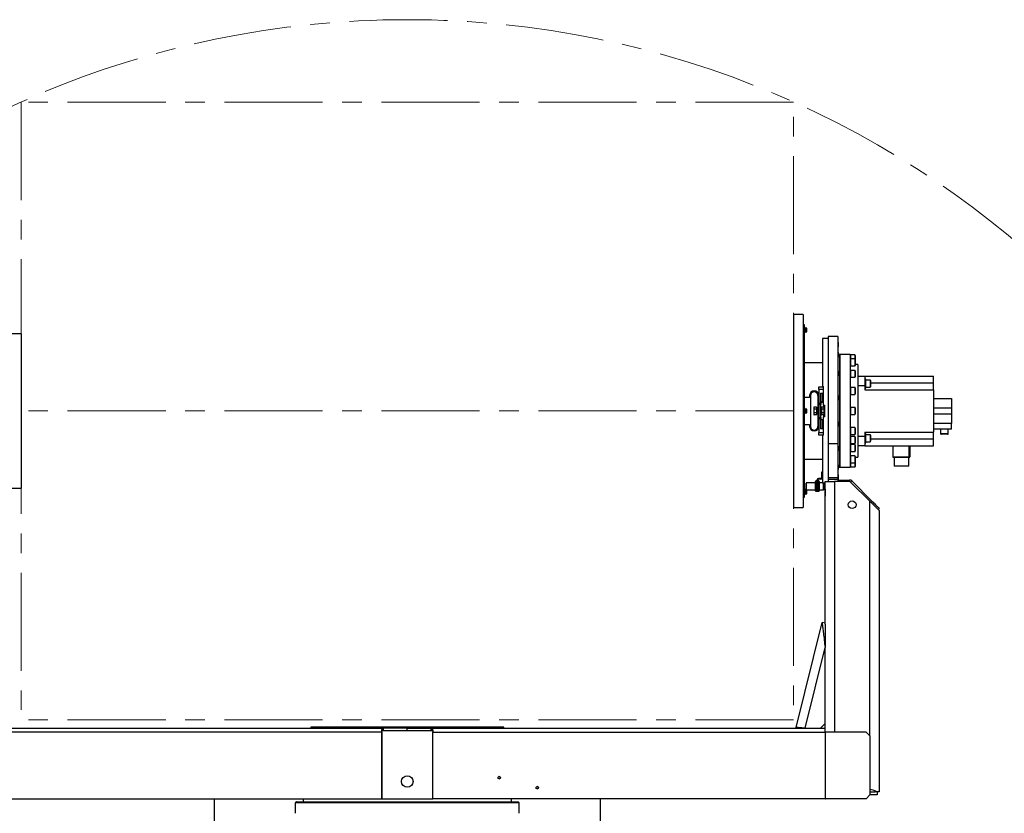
# Model space of a CAD drawing. Header units: millimetres. Extents: x 22 to 588, y 6 to 414.
# Tile 4 of 51: x 94 to 222, y 162 to 265. Entities that reach past the tile are written whole.
import ezdxf

# ---------------------------------------------------------------- set-up
doc = ezdxf.new("R2010")
doc.units = ezdxf.units.MM
doc.linetypes.add('CENTERX2', pattern=[20.32, 12.7, -2.54, 2.54, -2.54])
doc.styles.add('SLDTEXTSTYLE1', font='TXT', dxfattribs={"width": 0.75})
doc.dimstyles.new('SLDDIMSTYLE3', dxfattribs={"dimtxt": 3.5, "dimasz": 5, "dimexe": 0, "dimexo": 0.0625, "dimgap": 0.875, "dimtad": 0, "dimtih": 1, "dimtoh": 1, "dimdec": 0, "dimlfac": 20, "dimrnd": 1e-09, "dimzin": 12, "dimdsep": 46, "dimtxsty": 'SLDTEXTSTYLE1', "dimsah": 1, "dimcen": 0.09, "dimadec": 0, "dimazin": 0, "dimtfac": 1, "dimtdec": 0, "dimtofl": 0, "dimtmove": 0, "dimatfit": 3, "dimfxl": 1, "dimtolj": 1, "dimtzin": 12, "dimarcsym": 0})

# ---------------------------------------------------------------- blocks, each defined once
blk = doc.blocks.new('*D11')
at = {"color": 7, "linetype": 'Continuous', "lineweight": 0}
for p, q in [((250.89, 202.65), (271.11, 214.03)), ((271.11, 214.03), (291.49, 214.03))]:
    blk.add_line(p, q, dxfattribs=at)
blk.add_solid([(250.89, 202.65), (255.56, 204.54), (254.93, 205.67)], dxfattribs=at)
at = {"color": 7, "linetype": 'Continuous', "lineweight": 0, "char_height": 3.5, "attachment_point": 1, "style": 'SLDTEXTSTYLE1'}
for s, insert in [('%%c', (274.28, 218.54)), ('4892', (279.56, 218.54))]:
    blk.add_mtext(s, dxfattribs=dict(at, insert=insert))

msp = doc.modelspace()

# ---------------------------------------------------------------- linework, layer by layer
at = {"color": 7, "linetype": 'CENTERX2', "lineweight": 0}
for p, q in [((94.2942731, 254.2929764), (94.2942731, 174.2929764)), ((194.2942731, 254.2929764), (94.2942731, 254.2929764)), ((194.2942731, 214.2929764), (194.2942731, 254.2929764)), ((194.2942731, 214.2929764), (94.2942731, 214.2929764)), ((194.2942731, 214.2929764), (194.2942731, 174.2929764)), ((194.2942731, 174.2929764), (94.2942731, 174.2929764))]:
    msp.add_line(p, q, dxfattribs=at)
at = {"color": 7, "linetype": 'Continuous', "lineweight": 30}
for p, q in [((194.2942731, 226.7929767), (194.2942731, 214.2929767)), ((195.5442719, 226.7929767), (195.5442719, 201.7929767)), ((195.7442753, 225.4679773), (195.5442719, 225.4679773)), ((195.7442753, 205.4272507), (195.7442753, 225.4679773)), ((195.8242707, 225.0881587), (195.8242707, 224.7881566)), ((195.9992759, 225.0381563), (195.8242707, 225.0381563)), ((195.8242707, 224.7881566), (195.8242707, 224.4881604)), ((195.8242707, 224.5381568), (195.9992759, 224.5381568)), ((195.9992759, 224.5381568), (195.9992759, 225.0381563)), ((196.0242741, 224.5631609), (196.0242741, 225.0131581)), ((94.2942731, 224.292979), (93.0942707, 224.292979)), ((94.2942731, 224.292979), (94.2942731, 204.2929743)), ((198.0442755, 223.6596737), (198.0442755, 217.4429749)), ((198.7942748, 223.6596737), (198.0442755, 223.6596737)), ((200.0442736, 223.9179764), (198.7942748, 223.9179764)), ((198.7942748, 223.9179764), (198.7942748, 210.0703214)), ((200.0442736, 223.9179764), (200.0442736, 210.0703214)), ((200.0942759, 223.1748496), (200.0442736, 223.1748496)), ((200.1442723, 223.1248472), (200.0942759, 223.1748496)), ((200.0942759, 222.6627145), (200.0942759, 223.1748496)), ((200.1442723, 222.698072), (200.1442723, 223.1248472)), ((200.0442736, 222.5748454), (200.0942759, 222.5748454)), ((200.0942759, 221.8683336), (200.0442736, 221.8683336)), ((200.0942759, 222.5748454), (200.0942759, 222.6627145)), ((200.0942759, 222.5748454), (200.1442723, 222.6248477)), ((200.1442723, 221.8183372), (200.0942759, 221.8683336)), ((200.0942759, 221.2911699), (200.0942759, 221.8683336)), ((200.1442723, 222.6248477), (200.1442723, 222.698072)), ((200.0442736, 221.2683354), (200.0942759, 221.2683354)), ((200.0942759, 221.2683354), (200.1442723, 221.3183377)), ((200.0942759, 221.2683354), (200.0942759, 221.2911699)), ((200.1442723, 221.3373635), (200.1442723, 221.8183372)), ((200.1442723, 221.3183377), (200.1442723, 221.3373635)), ((200.2942734, 210.2373157), (200.2942734, 221.592978)), ((200.2942734, 221.592978), (200.2942734, 206.9929753)), ((201.6442709, 221.592978), (201.6442709, 206.9929753)), ((202.2392742, 221.5429757), (201.699274, 221.5429757)), ((201.699274, 221.5429757), (201.699274, 221.0929785)), ((201.699274, 221.5429757), (201.699274, 221.0253571)), ((201.699274, 221.0929785), (201.699274, 221.0253571)), ((202.2392742, 221.0253571), (201.699274, 221.0253571)), ((201.699274, 221.0253571), (201.699274, 220.4031501)), ((201.699274, 221.0253571), (201.699274, 220.1253567)), ((202.2392742, 221.5429757), (202.2392742, 221.0929785)), ((202.2392742, 221.0929785), (202.2392742, 221.0253571)), ((202.2392742, 221.0253571), (202.2392742, 220.4031501)), ((202.2992723, 221.4829777), (202.2992723, 221.0929785)), ((202.2992723, 221.0929785), (202.2992723, 220.965359)), ((202.2992723, 220.965359), (202.2992723, 220.4261098)), ((200.0942759, 219.4542144), (200.0442736, 219.4542144)), ((200.1442723, 219.404218), (200.0942759, 219.4542144)), ((200.0942759, 218.8542161), (200.0942759, 219.4542144)), ((200.1442723, 218.9042185), (200.1442723, 219.404218)), ((201.699274, 220.4031501), (201.699274, 220.1253567)), ((201.699274, 220.1253567), (202.2392742, 220.1253567)), ((202.2392742, 219.5513044), (201.699274, 219.5513044)), ((201.699274, 219.5513044), (201.699274, 218.7831018)), ((201.699274, 219.5513044), (201.699274, 218.6513041)), ((202.2392742, 220.4031501), (202.2392742, 220.1253567)), ((202.2392742, 219.5513044), (202.2392742, 218.7831018)), ((202.2992723, 220.4261098), (202.2992723, 220.1853548)), ((202.2992723, 219.4913004), (202.2992723, 218.8255284)), ((202.6442759, 220.2929769), (202.6442759, 208.2929764)), ((200.0442736, 218.8542161), (200.0942759, 218.8542161)), ((200.0942759, 218.8542161), (200.1442723, 218.9042185)), ((201.699274, 218.7831018), (201.699274, 218.6513041)), ((201.699274, 218.6513041), (202.2392742, 218.6513041)), ((202.2392742, 218.7831018), (202.2392742, 218.6513041)), ((202.2992723, 218.8255284), (202.2992723, 218.7113021)), ((202.6442759, 218.7929783), (203.5442703, 218.7929783)), ((203.5442703, 218.7929783), (203.5442703, 217.5429736)), ((203.5442703, 218.7929783), (212.4442749, 218.7929783)), ((203.6692731, 217.2285114), (203.6692731, 218.4285078)), ((204.2092733, 218.2785128), (203.6692731, 218.2785128)), ((204.2092733, 218.2785128), (204.2092733, 217.4387966)), ((204.2692714, 218.2185088), (204.2692714, 217.4907599)), ((212.4442749, 217.9179762), (212.4442749, 218.7929783)), ((197.5942724, 217.4179767), (198.1942706, 217.4179767)), ((197.5942724, 217.0679782), (197.5942724, 217.4179767)), ((198.1942706, 217.0679782), (197.5942724, 217.0679782)), ((197.5942724, 217.0679782), (197.5942724, 215.3054748)), ((198.0442755, 217.4429749), (198.1942706, 217.4429749)), ((198.0442755, 217.4179767), (198.0442755, 217.4429749)), ((198.1942706, 215.0544796), (198.1942706, 217.4429749)), ((202.2392742, 217.3452232), (201.699274, 217.3452232)), ((201.699274, 217.3452232), (201.699274, 216.4794777)), ((201.699274, 217.3452232), (201.699274, 216.4452229)), ((202.2392742, 217.3452232), (202.2392742, 216.4794777)), ((202.2992723, 217.2852252), (202.2992723, 216.53491)), ((203.5442703, 217.5429736), (202.6442759, 217.5429736)), ((203.5442703, 217.5429736), (203.5442703, 217.042974)), ((203.5442703, 217.042974), (212.4442749, 217.042974)), ((203.6692731, 217.3785124), (204.2092733, 217.3785124)), ((204.2092733, 217.4387966), (204.2092733, 217.3785124)), ((204.2692714, 217.9179762), (212.4442749, 217.9179762)), ((204.2692714, 217.4907599), (204.2692714, 217.4385105)), ((212.4442749, 217.042974), (212.4442749, 217.9179762)), ((212.4442749, 217.042974), (212.4442749, 211.5429793)), ((196.3942759, 216.042975), (195.7442753, 216.042975)), ((196.3942759, 216.2929748), (196.3942759, 216.042975)), ((196.4942746, 216.2929748), (196.4942746, 212.2929786)), ((197.4692755, 216.2929748), (197.4692755, 214.7929762)), ((197.5692742, 215.2929757), (197.5692742, 216.2929748)), ((197.7942757, 216.6054759), (198.1942706, 216.6054759)), ((197.7942757, 216.6054759), (197.7942757, 215.4054735)), ((198.1942706, 216.5054772), (197.7942757, 216.5054772)), ((197.7942757, 215.5054782), (198.1942706, 215.5054782)), ((198.0442755, 215.6100188), (198.0442755, 216.3900171)), ((198.1942706, 216.4500151), (198.1042735, 216.4500151)), ((198.1042735, 215.5500148), (198.1042735, 216.4500151)), ((198.1042735, 215.5500148), (198.1942706, 215.5500148)), ((200.0942759, 216.3000141), (200.0442736, 216.3000141)), ((200.0442736, 215.7000158), (200.0942759, 215.7000158)), ((200.1442723, 216.2500177), (200.0942759, 216.3000141)), ((200.0942759, 215.7000158), (200.0942759, 216.3000141)), ((200.0942759, 215.7000158), (200.1442723, 215.7500182)), ((200.1442723, 215.7500182), (200.1442723, 216.2500177)), ((201.699274, 216.4794777), (201.699274, 216.4452229)), ((201.699274, 216.4452229), (202.2392742, 216.4452229)), ((202.2392742, 216.4794777), (202.2392742, 216.4452229)), ((202.2992723, 216.53491), (202.2992723, 216.5052209)), ((212.4442749, 215.9179781), (214.7442751, 215.9179781)), ((214.7442751, 215.9179781), (214.7442751, 214.6679793)), ((194.2942731, 214.2929767), (194.2942731, 201.7929767)), ((195.8242707, 214.5929788), (195.8242707, 213.9929746)), ((195.9992759, 214.5429764), (195.8242707, 214.5429764)), ((195.9992759, 214.3470858), (195.9992759, 214.5429764)), ((195.9992759, 214.0429769), (195.9992759, 214.3470858)), ((196.0242741, 214.3416737), (196.0242741, 214.5179782)), ((196.0242741, 214.0679751), (196.0242741, 214.3416737)), ((196.9192736, 214.7179757), (196.9192736, 214.6610353)), ((196.9192736, 214.6610353), (196.9192736, 214.2929767)), ((196.9192736, 214.2929767), (196.9192736, 213.924918)), ((197.2813122, 214.7837255), (196.9572298, 214.7837255)), ((197.2813122, 214.5383511), (196.9572298, 214.5383511)), ((197.3192744, 214.7179757), (197.3192744, 214.6610353)), ((197.3192744, 214.6610353), (197.3192744, 214.2929767)), ((197.4692755, 214.5429764), (197.3192744, 214.5429764)), ((197.3192744, 214.2929767), (197.3192744, 213.924918)), ((197.4692755, 214.7929762), (197.4692755, 213.7929771)), ((197.5692742, 215.2929757), (197.8192739, 215.2929757)), ((197.5692742, 215.1429747), (197.5692742, 215.2929757)), ((197.8192739, 215.1429747), (197.5692742, 215.1429747)), ((197.5692742, 215.1429747), (197.5692742, 213.4429787)), ((197.5942724, 215.3054748), (197.8192739, 215.3054748)), ((198.1942706, 215.4054735), (197.7942757, 215.4054735)), ((197.8192739, 215.3054748), (197.8192739, 215.2929757)), ((197.8192739, 215.2929757), (197.8192739, 215.1429747)), ((197.8192739, 213.4429787), (197.8192739, 215.1429747)), ((197.9192726, 213.7929771), (197.9192726, 214.7929762)), ((197.939276, 214.7179757), (197.9192726, 214.7179757)), ((198.2313149, 214.7837255), (197.939276, 214.7837255)), ((197.939276, 214.7837255), (197.939276, 214.6610353)), ((197.939276, 214.6610353), (197.939276, 214.5383511)), ((198.2313149, 214.5383511), (197.939276, 214.5383511)), ((197.939276, 214.5383511), (197.939276, 214.2929767)), ((197.939276, 214.2929767), (197.939276, 214.0476022)), ((198.1942706, 215.0544796), (198.3442716, 215.0544796)), ((198.1942706, 215.0544796), (198.1942706, 214.7837255)), ((198.2692711, 214.7179757), (198.2313149, 214.7837255)), ((198.2692711, 214.7179757), (198.2692711, 214.6610353)), ((198.2692711, 214.6610353), (198.2692711, 214.2929767)), ((198.2692711, 214.2929767), (198.2692711, 213.924918)), ((198.3442716, 213.5314737), (198.3442716, 215.0544796)), ((202.2392742, 214.7429738), (201.699274, 214.7429738)), ((201.699274, 214.7429738), (201.699274, 213.8429735)), ((201.699274, 214.7429738), (201.699274, 213.8429735)), ((202.2392742, 214.7429738), (202.2392742, 213.8429735)), ((202.2992723, 214.6829758), (202.2992723, 213.9029775)), ((214.7442751, 214.6679793), (212.4442749, 214.6679793)), ((214.7442751, 214.6679793), (214.7442751, 213.917974)), ((195.8242707, 214.0429769), (195.9992759, 214.0429769)), ((196.9192736, 213.924918), (196.9192736, 213.8679777)), ((197.2813122, 214.0476022), (196.9572298, 214.0476022)), ((197.2813122, 213.8022278), (196.9572298, 213.8022278)), ((197.3192744, 214.0429769), (197.4692755, 214.0429769)), ((197.3192744, 213.924918), (197.3192744, 213.8679777)), ((197.4692755, 213.7929771), (197.4692755, 212.2929786)), ((197.5692742, 213.4429787), (197.8192739, 213.4429787)), ((197.5692742, 213.2929776), (197.5692742, 213.4429787)), ((197.8192739, 213.2929776), (197.5692742, 213.2929776)), ((197.5692742, 212.2929786), (197.5692742, 213.2929776)), ((197.5942724, 213.2804785), (197.5942724, 211.5179751)), ((197.8192739, 213.2804785), (197.5942724, 213.2804785)), ((197.7942757, 213.1804738), (198.1942706, 213.1804738)), ((197.7942757, 213.1804738), (197.7942757, 211.9804774)), ((198.1942706, 213.0804751), (197.7942757, 213.0804751)), ((197.8192739, 213.4429787), (197.8192739, 213.2929776)), ((197.8192739, 213.2929776), (197.8192739, 213.2804785)), ((197.9192726, 213.8679777), (197.939276, 213.8679777)), ((198.2313149, 214.0476022), (197.939276, 214.0476022)), ((197.939276, 214.0476022), (197.939276, 213.924918)), ((197.939276, 213.924918), (197.939276, 213.8022278)), ((198.2313149, 213.8022278), (197.939276, 213.8022278)), ((198.0442755, 212.1959362), (198.0442755, 212.9759346)), ((198.1942706, 213.0359385), (198.1042735, 213.0359385)), ((198.1042735, 212.1359382), (198.1042735, 213.0359385)), ((198.1942706, 213.8022278), (198.1942706, 213.5314737)), ((198.1942706, 211.1429785), (198.1942706, 213.5314737)), ((198.3442716, 213.5314737), (198.1942706, 213.5314737)), ((198.2313149, 213.8022278), (198.2692711, 213.8679777)), ((198.2692711, 213.924918), (198.2692711, 213.8679777)), ((201.699274, 213.8429735), (202.2392742, 213.8429735)), ((212.4442749, 213.917974), (214.7442751, 213.917974)), ((214.7442751, 213.917974), (214.7442751, 212.6679752)), ((195.7442753, 212.5429783), (196.3942759, 212.5429783)), ((196.3942759, 212.5429783), (196.3942759, 212.2929786)), ((197.7942757, 212.0804761), (198.1942706, 212.0804761)), ((198.1942706, 211.9804774), (197.7942757, 211.9804774)), ((198.1042735, 212.1359382), (198.1942706, 212.1359382)), ((200.0942759, 212.8859375), (200.0442736, 212.8859375)), ((200.0442736, 212.2859333), (200.0942759, 212.2859333)), ((200.1442723, 212.8359352), (200.0942759, 212.8859375)), ((200.0942759, 212.2859333), (200.0942759, 212.8859375)), ((200.0942759, 212.2859333), (200.1442723, 212.3359356)), ((200.1442723, 212.3359356), (200.1442723, 212.8359352)), ((202.2392742, 212.1407304), (201.699274, 212.1407304)), ((201.699274, 212.1407304), (201.699274, 211.2407301)), ((201.699274, 212.1407304), (201.699274, 211.2407301)), ((202.2392742, 212.1407304), (202.2392742, 211.2407301)), ((202.2992723, 212.0807264), (202.2992723, 211.3007281)), ((214.7442751, 212.6679752), (212.4442749, 212.6679752)), ((214.7442751, 211.9179759), (212.4442749, 211.9179759)), ((214.7442751, 211.9179759), (214.7442751, 212.6679752)), ((197.5942724, 211.5179751), (198.1942706, 211.5179751)), ((197.5942724, 211.1679767), (197.5942724, 211.5179751)), ((198.1942706, 211.1679767), (197.5942724, 211.1679767)), ((198.0442755, 211.1429785), (198.0442755, 211.1679767)), ((198.0442755, 211.1429785), (198.0442755, 204.9262796)), ((198.1942706, 211.1429785), (198.0442755, 211.1429785)), ((201.699274, 211.2407301), (202.2392742, 211.2407301)), ((202.2392742, 210.9651003), (201.699274, 210.9651003)), ((201.699274, 210.9651003), (201.699274, 210.0651)), ((201.699274, 210.9651003), (201.699274, 210.7400988)), ((201.699274, 210.7400988), (201.699274, 210.0651)), ((202.2392742, 210.9651003), (202.2392742, 210.7400988)), ((202.2392742, 210.7400988), (202.2392742, 210.0651)), ((202.2992723, 210.9050963), (202.2992723, 210.7100997)), ((202.2992723, 210.7100997), (202.2992723, 210.125098)), ((202.6442759, 211.0429738), (203.5442703, 211.0429738)), ((203.5442703, 211.5429793), (212.4442749, 211.5429793)), ((203.5442703, 211.5429793), (203.5442703, 211.0429738)), ((203.5442703, 211.0429738), (203.5442703, 209.792975)), ((203.6692731, 210.7574437), (203.6692731, 211.3574419)), ((204.2092733, 211.2074409), (203.6692731, 211.2074409)), ((203.6692731, 210.1574455), (203.6692731, 210.7574437)), ((204.2092733, 211.2074409), (204.2092733, 210.3074406)), ((204.2692714, 211.1474429), (204.2692714, 210.3674446)), ((204.2692714, 210.6679771), (212.4442749, 210.6679771)), ((212.4442749, 210.6679771), (212.4442749, 211.5429793)), ((212.4442749, 209.792975), (212.4442749, 210.6679771)), ((213.3442752, 211.3679741), (214.3442743, 211.3679741)), ((214.2442756, 211.2679754), (213.4442739, 211.2679754)), ((198.7942748, 210.0703214), (200.0442736, 210.0703214)), ((198.7942748, 210.0703214), (198.7942748, 205.6679759)), ((200.0442736, 210.0703214), (200.0442736, 205.6679759)), ((200.0942759, 209.7317372), (200.0442736, 209.7317372)), ((200.0442736, 209.1317389), (200.0942759, 209.1317389)), ((200.1442723, 209.6817348), (200.0942759, 209.7317372)), ((200.0942759, 209.1317389), (200.0942759, 209.7317372)), ((200.0942759, 209.1317389), (200.1442723, 209.1817353)), ((200.1442723, 209.1817353), (200.1442723, 209.6817348)), ((200.2942734, 206.9929753), (200.2942734, 210.2373157)), ((201.699274, 210.0651), (202.2392742, 210.0651)), ((202.2392742, 209.9346493), (201.699274, 209.9346493)), ((201.699274, 209.9346493), (201.699274, 209.0346489)), ((201.699274, 209.9346493), (201.699274, 209.0346489)), ((202.2392742, 209.9346493), (202.2392742, 209.0346489)), ((202.2992723, 209.8746512), (202.2992723, 209.0946529)), ((203.5442703, 209.792975), (202.6442759, 209.792975)), ((203.5442703, 209.792975), (212.4442749, 209.792975)), ((203.6692731, 210.3074406), (204.2092733, 210.3074406)), ((207.2192721, 208.3394859), (207.2192721, 209.792975)), ((209.2692726, 208.3394859), (209.2692726, 209.792975)), ((209.3692713, 209.792975), (209.3692713, 208.3429788)), ((201.699274, 209.0346489), (202.2392742, 209.0346489)), ((202.2392742, 208.4605966), (201.699274, 208.4605966)), ((201.699274, 208.4605966), (201.699274, 207.5605963)), ((201.699274, 208.4605966), (201.699274, 207.5605963)), ((202.2392742, 208.4605966), (202.2392742, 207.5605963)), ((202.2992723, 208.4005926), (202.2992723, 207.6205943)), ((207.2192721, 208.3394859), (209.2692726, 208.3394859)), ((207.2192721, 208.2429741), (207.2192721, 208.3394859)), ((207.8630678, 208.2429741), (207.2192721, 208.2429741)), ((208.7254815, 208.2429741), (207.8630678, 208.2429741)), ((209.2692726, 208.2429741), (208.7254815, 208.2429741)), ((209.2692726, 208.3394859), (209.2692726, 208.2429741)), ((200.0942759, 207.3176179), (200.0442736, 207.3176179)), ((200.0442736, 206.7176197), (200.0942759, 206.7176197)), ((200.1442723, 207.2676156), (200.0942759, 207.3176179)), ((200.0942759, 206.7176197), (200.0942759, 207.3176179)), ((200.0942759, 206.7176197), (200.1442723, 206.7676161)), ((200.1442723, 206.7676161), (200.1442723, 207.2676156)), ((201.699274, 207.5605963), (202.2392742, 207.5605963)), ((201.699274, 207.5605963), (201.699274, 207.0429776)), ((201.699274, 207.5605963), (201.699274, 207.0429776)), ((201.699274, 207.0429776), (202.2392742, 207.0429776)), ((202.2392742, 207.5605963), (202.2392742, 207.0429776)), ((202.2992723, 207.6205943), (202.2992723, 207.1029757)), ((209.2467718, 207.1429763), (207.3417716, 207.1429763)), ((195.7442753, 203.117976), (195.7442753, 205.4272507)), ((197.3442726, 205.3429757), (197.3442726, 204.3429766)), ((197.4442713, 205.3429757), (197.4442713, 204.3429766)), ((197.8442721, 205.542979), (197.544276, 205.542979)), ((197.8442721, 205.4429744), (197.544276, 205.4429744)), ((197.9442708, 206.3429747), (197.9442708, 205.6429778)), ((198.0442755, 206.3429747), (197.9442708, 206.3429747)), ((198.7942748, 205.6679759), (200.0442736, 205.6679759)), ((198.7942748, 205.6679759), (198.7942748, 205.4429744)), ((198.7942748, 205.4429744), (200.0442736, 205.4429744)), ((198.7942748, 205.4429744), (198.7942748, 205.1429782)), ((200.0942759, 206.011108), (200.0442736, 206.011108)), ((200.0442736, 205.6679759), (200.0442736, 205.4429744)), ((200.0442736, 205.4429744), (200.0442736, 205.2429769)), ((200.0442736, 205.4111038), (200.0942759, 205.4111038)), ((200.0442736, 205.3429757), (201.5614323, 205.3429757)), ((200.1442723, 205.9611056), (200.0942759, 206.011108)), ((200.0942759, 205.4111038), (200.0942759, 206.011108)), ((200.0942759, 205.4111038), (200.1442723, 205.4611061)), ((200.1442723, 205.4611061), (200.1442723, 205.9611056)), ((201.5614323, 205.1429782), (201.5614323, 205.3429757)), ((93.0942707, 204.2929743), (94.2942731, 204.2929743)), ((195.8242707, 203.4977947), (195.8242707, 204.0977929)), ((195.9992759, 204.0477965), (195.8242707, 204.0477965)), ((195.9442727, 204.1429792), (195.9442727, 204.9429749)), ((195.9942751, 204.0929769), (195.9942751, 204.9929772)), ((195.9992759, 203.547797), (195.9992759, 204.0477965)), ((196.0242741, 203.5727952), (196.0242741, 204.0227924)), ((197.1978657, 205.2357946), (197.1442752, 205.1429782)), ((197.1442752, 205.0625895), (197.1442752, 205.1429782)), ((197.1442752, 204.542974), (197.1442752, 205.0625895)), ((197.1442752, 204.0233586), (197.1442752, 204.542974)), ((197.1442752, 203.9429758), (197.1442752, 204.0233586)), ((197.2906821, 205.2357946), (197.1978657, 205.2357946)), ((197.2906821, 204.8893843), (197.1978657, 204.8893843)), ((197.2906821, 204.1965638), (197.1978657, 204.1965638)), ((197.3442726, 205.1429782), (197.2906821, 205.2357946)), ((197.3442726, 204.3429766), (197.4442713, 204.3429766)), ((197.3442726, 203.8429771), (197.3442726, 204.3429766)), ((197.4978618, 205.2357946), (197.4442713, 205.1429782)), ((197.4442713, 204.3429766), (197.4442713, 203.8429771)), ((197.5906842, 205.2357946), (197.4978618, 205.2357946)), ((197.5906842, 204.8893843), (197.4978618, 204.8893843)), ((197.5906842, 204.1965638), (197.4978618, 204.1965638)), ((197.6442747, 205.1429782), (197.5906842, 205.2357946)), ((197.6442747, 205.1429782), (197.6442747, 205.0625895)), ((197.6442747, 205.0625895), (197.6442747, 204.542974)), ((198.0442755, 204.9929772), (197.6442747, 204.9929772)), ((197.6442747, 204.542974), (197.6442747, 204.0233586)), ((197.6442747, 204.0929769), (198.1942706, 204.0929769)), ((197.6442747, 204.0233586), (197.6442747, 203.9429758)), ((198.0442755, 205.0929759), (198.0442755, 204.9929772)), ((198.394274, 204.9262796), (198.0442755, 204.9262796)), ((198.1942706, 204.0929769), (198.1942706, 204.9262796)), ((198.2442729, 204.1429792), (198.2442729, 204.9262796)), ((198.394274, 186.6733913), (198.394274, 205.1429782)), ((198.394274, 205.1429782), (199.5942705, 205.1429782)), ((198.394274, 204.1429792), (198.394274, 203.4085129)), ((198.7942748, 205.1429782), (198.8005452, 205.1429782)), ((201.5614323, 205.1429782), (199.5942705, 205.1429782)), ((199.5942705, 205.1429782), (199.5942705, 172.6929758)), ((200.0442736, 205.2429769), (200.0442736, 205.1429782)), ((201.7028503, 205.0843988), (201.8442743, 205.2258168)), ((204.1942708, 202.5929783), (201.7028503, 205.0843988)), ((201.8442743, 205.2258168), (204.5080535, 202.5620375)), ((195.5442719, 203.117976), (195.7442753, 203.117976)), ((195.8242707, 203.547797), (195.9992759, 203.547797)), ((197.1442752, 203.9429758), (197.1978657, 203.8501535)), ((197.2906821, 203.8501535), (197.1978657, 203.8501535)), ((197.2906821, 203.8501535), (197.3442726, 203.9429758)), ((197.4442713, 203.8429771), (197.3442726, 203.8429771)), ((197.4442713, 203.9429758), (197.4978618, 203.8501535)), ((197.5906842, 203.8501535), (197.4978618, 203.8501535)), ((197.5906842, 203.8501535), (197.6442747, 203.9429758)), ((198.394274, 203.4085129), (198.394274, 203.267977)), ((204.1942708, 172.1929763), (204.1942708, 202.5929783)), ((204.3666355, 202.4206136), (204.5080535, 202.5620375)), ((205.3919368, 201.6781543), (205.2505188, 201.5367303)), ((205.3942733, 201.3929759), (205.3942733, 164.9429757)), ((194.6588092, 173.288608), (198.0058722, 186.8826185)), ((198.394274, 186.7869888), (198.0058722, 186.8826185)), ((198.394274, 186.6733913), (198.394274, 183.6499099)), ((195.8196096, 173.1929753), (198.394274, 183.6499099)), ((198.394274, 173.7929765), (198.394274, 183.6499099)), ((197.7942757, 173.1929753), (198.394274, 173.7929765)), ((198.394274, 173.1929753), (198.394274, 173.7929765)), ((90.1942723, 173.1929753), (141.2175119, 173.1929753)), ((140.9910206, 172.6929758), (90.1942723, 172.6929758)), ((153.1331077, 173.3429764), (131.7942731, 173.3429764)), ((141.0442732, 172.6929758), (140.9910206, 172.6929758)), ((140.9910206, 164.0429769), (140.9910206, 172.6929758)), ((141.0442732, 164.0429769), (141.0442732, 172.6929758)), ((141.0452355, 172.8929762), (147.5433108, 172.8929762)), ((141.0733786, 173.1916759), (141.2175119, 173.1929753)), ((141.0772164, 172.8924576), (141.0733786, 173.1916759)), ((141.2175119, 172.8929762), (141.2175119, 173.1929753)), ((144.2942731, 173.1929753), (141.2175119, 173.1929753)), ((144.2942731, 172.8929762), (144.2942731, 173.1929753)), ((144.2942731, 172.8929762), (144.2942731, 173.1929753)), ((144.2942731, 173.1929753), (147.3710343, 173.1929753)), ((147.3710343, 173.1929753), (147.5151677, 173.1916759)), ((147.3710343, 173.1929753), (198.394274, 173.1929753)), ((147.3710343, 172.8929762), (147.3710343, 173.1929753)), ((147.5113299, 172.8924576), (147.5151677, 173.1916759)), ((147.544273, 172.6929758), (147.5975257, 172.6929758)), ((147.544273, 172.6929758), (147.544273, 164.0429769)), ((147.5975257, 172.6929758), (198.394274, 172.6929758)), ((147.5975257, 164.0429769), (147.5975257, 172.6929758)), ((156.7942731, 173.3429764), (153.1331077, 173.3429764)), ((195.0472109, 173.1929753), (194.6588092, 173.288608)), ((198.394274, 172.6929758), (198.4035008, 172.6929758)), ((198.4035008, 172.6929758), (198.4035008, 164.0429769)), ((198.4390073, 172.6929758), (198.4035008, 172.6929758)), ((198.4390073, 164.0429769), (198.4390073, 172.6929758)), ((203.6942713, 172.6929758), (198.4390073, 172.6929758)), ((204.1942708, 172.1929763), (203.6942713, 172.6929758)), ((204.1942708, 172.1929763), (204.1942708, 164.5429764)), ((203.6942713, 164.0429769), (204.1942708, 164.5429764)), ((204.1942708, 164.9429757), (204.8584156, 164.9429757)), ((205.1442735, 164.5429764), (204.1942708, 164.5429764)), ((204.9879961, 164.9429757), (204.8584156, 164.9429757)), ((205.3942733, 164.9429757), (204.9879961, 164.9429757)), ((205.1442735, 164.9429757), (205.1442735, 164.5429764)), ((90.1850455, 164.0429769), (140.9910206, 164.0429769)), ((119.2942731, 164.0429769), (119.2942731, 157.4998338)), ((158.7942727, 163.5179762), (129.7942735, 163.5179762)), ((129.9442731, 163.6679758), (158.6442731, 163.6679758)), ((141.0442732, 164.0429769), (140.9910206, 164.0429769)), ((141.0442732, 164.0429769), (144.2942731, 164.0429769)), ((144.2942731, 164.0429769), (147.544273, 164.0429769)), ((147.544273, 164.0429769), (147.5975257, 164.0429769)), ((198.4035008, 164.0429769), (147.5975257, 164.0429769)), ((169.2942731, 121.2929759), (169.2942731, 164.0429769)), ((198.4035008, 164.0429769), (198.4390073, 164.0429769)), ((203.6942713, 164.0429769), (198.4390073, 164.0429769))]:
    msp.add_line(p, q, dxfattribs=at)
at = {"color": 7, "linetype": 'Continuous', "lineweight": 30, "flags": 128}
for points in [[(198.2313149, 214.5383511), (198.2588522, 214.5984564), (198.2692711, 214.6610353)], [(198.2313149, 214.0476022), (198.2588522, 214.1678188), (198.2692711, 214.2929767)], [(198.2692711, 213.924918), (198.2452564, 214.0212152), (198.2313149, 214.0476022)], [(198.2313149, 213.8022278), (198.2668989, 213.8952647), (198.2692711, 213.924918)], [(197.1978657, 205.2357946), (197.1589796, 205.1509414), (197.1442752, 205.0625895)], [(197.1442752, 204.542974), (197.1477918, 204.4572149), (197.1978657, 204.1965638)], [(197.1978657, 204.1965638), (197.1589796, 204.1117106), (197.1442752, 204.0233586)], [(197.2906821, 204.8893843), (197.3295622, 204.9742434), (197.3442726, 205.0625895)], [(197.2906821, 204.1965638), (197.34075, 204.4572149), (197.3442726, 204.542974)], [(197.2906821, 203.8501535), (197.3295622, 203.9350126), (197.3442726, 204.0233586)], [(197.4978618, 205.2357946), (197.4589817, 205.1509414), (197.4442713, 205.0625895)], [(197.4442713, 204.542974), (197.4477939, 204.4572149), (197.4978618, 204.1965638)], [(197.4978618, 204.1965638), (197.4589817, 204.1117106), (197.4442713, 204.0233586)], [(197.5906842, 204.8893843), (197.6295643, 204.9742434), (197.6442747, 205.0625895)], [(197.5906842, 204.1965638), (197.6407521, 204.4572149), (197.6442747, 204.542974)], [(197.5906842, 203.8501535), (197.6295643, 203.9350126), (197.6442747, 204.0233586)], [(204.1942708, 202.5929783), (204.3197088, 202.4675403), (204.4437699, 202.3434852), (204.5650952, 202.2221539), (204.6823554, 202.1048937), (204.794275, 201.9929741), (204.8996143, 201.8876348), (204.9972288, 201.7900203), (205.0860457, 201.7012034), (205.1650934, 201.6221557), (205.2335017, 201.5537475), (205.2905254, 201.4967237), (205.3355388, 201.4517103), (205.3680532, 201.4192019), (205.3876989, 201.3995502), (205.3942733, 201.3929759)], [(204.5080535, 202.5620375), (204.6145968, 202.4554942), (204.7195844, 202.3505066), (204.8214846, 202.2486065), (204.9188189, 202.1512781), (205.0101571, 202.0599339), (205.0941758, 201.9759152), (205.1696532, 201.9004379), (205.2354746, 201.8346165), (205.2906983, 201.7793987), (205.3345017, 201.7355893), (205.3662531, 201.7038379), (205.3854935, 201.6845975), (205.3919368, 201.6781543)], [(198.0058722, 186.8826185), (198.006957, 186.8735794), (198.0102115, 186.846513), (198.0156116, 186.8015681), (198.0231278, 186.7389981), (198.0327241, 186.6591547), (198.0443351, 186.5624789), (198.0579071, 186.4495192), (198.0733626, 186.3208983), (198.0906122, 186.1773435), (198.1095545, 186.0196535), (198.1300943, 185.8487103), (198.1521122, 185.6654708), (198.1754773, 185.4709599), (198.2000701, 185.2662657), (198.2257538, 185.0525294), (198.2523732, 184.8309521), (198.2797913, 184.6027676), (198.3078472, 184.3692545), (198.3363859, 184.1317211), (198.3652465, 183.8914905), (198.394274, 183.6499099)], [(140.9910206, 172.6929758), (140.9925733, 172.7860961), (140.9971774, 172.8759591), (141.0046715, 172.9594175), (141.0147939, 173.0335508), (141.0271902, 173.0957691), (141.041426, 173.1438939), (141.057004, 173.1762413), (141.0733786, 173.1916759)], [(141.0442732, 172.6929758), (141.0448942, 172.7302257), (141.0452355, 172.739226)], [(147.5151677, 173.1916759), (147.5315422, 173.1762413), (147.5471202, 173.1438939), (147.5613561, 173.0957691), (147.5737523, 173.0335508), (147.5838747, 172.9594175), (147.5913689, 172.8759591), (147.595973, 172.7860961), (147.5975257, 172.6929758)], [(147.5433108, 172.739226), (147.543652, 172.7302257), (147.544273, 172.6929758)], [(195.8196096, 173.1929753), (195.6680946, 173.2054595), (195.5191724, 173.2177262), (195.3753941, 173.2295726), (195.2392094, 173.2407902), (195.1129608, 173.2511912), (194.9988, 173.2605968), (194.8986881, 173.2688461), (194.8143296, 173.275796), (194.7471731, 173.2813273), (194.6983628, 173.2853476), (194.6687393, 173.2877884), (194.6588092, 173.288608)], [(198.394274, 172.6929758), (198.4036617, 172.7905218), (198.4097056, 172.8843186), (198.4125964, 172.9707603), (198.4126561, 173.0465297), (198.4103017, 173.1087122), (198.4060519, 173.1549148), (198.4004967, 173.18337), (198.394274, 173.1929753)]]:
    msp.add_lwpolyline(points, dxfattribs=at)
at = {"color": 7, "linetype": 'CENTERX2', "lineweight": 0}
msp.add_circle((144.2942731, 142.6679764), 122.3116537, dxfattribs=at)
at = {"color": 7, "linetype": 'Continuous', "lineweight": 30}
for centre, radius in [((201.8942731, 202.1429764), 0.5), ((144.2942731, 166.2929759), 0.75), ((156.2066677, 166.7924199), 0.1692026), ((161.1272644, 165.4924179), 0.1692018)]:
    msp.add_circle(centre, radius, dxfattribs=at)
for centre, radius, start, end in [((195.9992731, 225.0131585), 0.025, 360, 90), ((195.9992731, 224.5631585), 0.025, 270, 360), ((202.2392731, 221.4829764), 0.06, 0, 90), ((202.2392731, 220.9653572), 0.06, 0, 90), ((202.2392731, 220.1853572), 0.06, 270, 0), ((202.2392731, 219.4913025), 0.06, 0, 90), ((202.2392731, 218.7113025), 0.06, 270, 0), ((204.2092731, 218.2185103), 0.06, 0, 90), ((196.9817731, 216.2929764), 0.5875, 0, 180), ((196.9817731, 216.2929764), 0.4875, 0, 180), ((202.2392731, 217.2852237), 0.06, 0, 90), ((204.2092731, 217.4385103), 0.06, 270, 0), ((198.1042731, 216.3900167), 0.06, 90, 180), ((198.1042731, 215.6100167), 0.06, 180, 270), ((202.2392731, 216.5052237), 0.06, 270, 0), ((195.9992731, 214.5179764), 0.025, 0, 90), ((198.0357987, 214.6560231), 0.2335262, 1.22985194, 33.150779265), ((197.4203446, 214.2872816), 0.8489457, 0.38436256, 17.202076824), ((202.2392731, 214.6829764), 0.06, 360, 90), ((195.9992731, 214.0679764), 0.025, 270, 0), ((198.1042731, 212.9759361), 0.06, 90, 180), ((202.2392731, 213.9029764), 0.06, 270, 0), ((196.9817731, 212.2929764), 0.5875, 180, 0), ((196.9817731, 212.2929764), 0.4875, 180, 360), ((198.1042731, 212.1959361), 0.06, 180, 270), ((202.2392731, 212.0807291), 0.06, 0, 90), ((202.2392731, 211.3007291), 0.06, 270, 0), ((202.2392731, 210.9050988), 0.06, 0, 90), ((204.2092731, 211.1474425), 0.06, 0, 90), ((204.2092731, 210.3674425), 0.06, 270, 360), ((213.4442731, 211.3679764), 0.1, 180, 270), ((214.2442731, 211.3679764), 0.1, 270, 0), ((202.2392731, 210.1250988), 0.06, 270, 0), ((202.2392731, 209.8746503), 0.06, 360, 90), ((202.2392731, 209.0946503), 0.06, 270, 0), ((202.2392731, 208.4005956), 0.06, 0, 90), ((209.294195, 209.0591761), 0.7201216, 268.016672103, 275.984243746), ((209.2692731, 208.3429764), 0.1, 270, 0), ((202.2392731, 207.6205956), 0.06, 270, 0), ((202.2392731, 207.1029764), 0.06, 270, 0), ((197.5442731, 205.3429764), 0.2, 90, 180), ((197.5442731, 205.3429764), 0.1, 90, 180), ((197.8442731, 205.6429764), 0.1, 270, 360), ((197.8442731, 205.6429764), 0.2, 270, 360), ((201.5614304, 204.9429764), 0.4, 45, 90), ((195.9992731, 204.0227943), 0.025, 0, 90), ((197.4741031, 205.0697467), 0.3299056, 181.243120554, 213.141537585), ((198.403233, 204.5255606), 1.2590782, 163.204272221, 179.207554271), ((197.4741031, 204.0305159), 0.3299056, 181.243120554, 213.141537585), ((197.0144814, 205.0554436), 0.3298686, 1.241287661, 33.143370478), ((196.0857784, 204.5256323), 1.2586137, 0.789473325, 16.798700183), ((197.0144814, 204.0162127), 0.3298686, 1.241287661, 33.143370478), ((197.7740992, 205.0697467), 0.3299056, 181.243120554, 213.141537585), ((198.7039753, 204.5254451), 1.2598259, 163.209052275, 179.202774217), ((197.7740992, 204.0305159), 0.3299056, 181.243120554, 213.141537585), ((197.3144835, 205.0554436), 0.3298686, 1.241287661, 33.143370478), ((196.3850332, 204.5255167), 1.2593625, 0.794263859, 16.793909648), ((197.3144835, 204.0162127), 0.3298686, 1.241287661, 33.143370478), ((201.5614304, 204.9429764), 0.2, 45, 90), ((195.9992731, 203.5727943), 0.025, 270, 0), ((156.1537876, 166.7943389), 0.1688343, 359.53740166, 80.400400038), ((156.1535509, 166.791811), 0.1690695, 279.667479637, 0.394718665), ((161.074373, 165.4943297), 0.1688454, 359.54065705, 80.397443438), ((161.0741452, 165.4918134), 0.1690718, 279.667885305, 0.394014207), ((204.1942731, 164.0429764), 1.2, 48.590377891, 90)]:
    msp.add_arc(centre, radius, start, end, dxfattribs=at)
for points in [[(195.5442719, 226.7929767), (194.2942731, 226.7929767)], [(195.8242707, 225.0881587), (195.7442753, 225.0881587)], [(195.7442753, 224.4881604), (195.8242707, 224.4881604)], [(200.2942734, 221.592978), (200.1442723, 221.592978)], [(201.6442709, 221.592978), (200.2942734, 221.592978)], [(201.699274, 221.5429757), (201.6442709, 221.5429757)], [(201.699274, 221.0253571), (201.6442709, 221.0253571)], [(198.0442755, 220.5179785), (195.7442753, 220.5179785)], [(201.6442709, 220.1253567), (201.699274, 220.1253567)], [(201.699274, 219.5513044), (201.6442709, 219.5513044)], [(202.6442759, 220.2929769), (202.2992723, 220.2929769)], [(201.6442709, 218.6513041), (201.699274, 218.6513041)], [(203.6692731, 218.4285078), (203.5442703, 218.4285078)], [(201.699274, 217.3452232), (201.6442709, 217.3452232)], [(203.5442703, 217.2285114), (203.6692731, 217.2285114)], [(201.6442709, 216.4452229), (201.699274, 216.4452229)], [(195.8242707, 214.5929788), (195.7442753, 214.5929788)], [(196.9572298, 214.7837255), (196.9192736, 214.7179757)], [(197.3192744, 214.7179757), (197.2813122, 214.7837255)], [(197.5692742, 214.7929762), (197.4692755, 214.7929762)], [(197.9192726, 214.7929762), (197.8192739, 214.7929762)], [(201.699274, 214.7429738), (201.6442709, 214.7429738)], [(195.7442753, 213.9929746), (195.8242707, 213.9929746)], [(196.9192736, 213.8679777), (196.9572298, 213.8022278)], [(197.2813122, 213.8022278), (197.3192744, 213.8679777)], [(197.4692755, 213.7929771), (197.5692742, 213.7929771)], [(197.8192739, 213.7929771), (197.9192726, 213.7929771)], [(201.6442709, 213.8429735), (201.699274, 213.8429735)], [(201.699274, 212.1407304), (201.6442709, 212.1407304)], [(213.3442752, 211.9179759), (213.3442752, 211.3679741)], [(214.3442743, 211.3679741), (214.3442743, 211.9179759)], [(201.6442709, 211.2407301), (201.699274, 211.2407301)], [(201.699274, 210.9651003), (201.6442709, 210.9651003)], [(203.6692731, 211.3574419), (203.5442703, 211.3574419)], [(201.6442709, 210.0651), (201.699274, 210.0651)], [(201.699274, 209.9346493), (201.6442709, 209.9346493)], [(203.5442703, 210.1574455), (203.6692731, 210.1574455)], [(195.7442753, 208.0679749), (198.0442755, 208.0679749)], [(201.6442709, 209.0346489), (201.699274, 209.0346489)], [(201.699274, 208.4605966), (201.6442709, 208.4605966)], [(202.2992723, 208.2929764), (202.6442759, 208.2929764)], [(207.3417716, 208.2429741), (207.3417716, 207.1429763)], [(209.2467718, 207.1429763), (209.2467718, 208.2429741)], [(200.1442723, 206.9929753), (200.2942734, 206.9929753)], [(200.2942734, 206.9929753), (201.6442709, 206.9929753)], [(201.6442709, 207.5605963), (201.699274, 207.5605963)], [(201.6442709, 207.0429776), (201.699274, 207.0429776)], [(195.8242707, 204.0977929), (195.7442753, 204.0977929)], [(195.9942751, 204.9929772), (195.9442727, 204.9429749)], [(195.9442727, 204.1429792), (195.9942751, 204.0929769)], [(197.1442752, 204.9929772), (195.9942751, 204.9929772)], [(195.9942751, 204.0929769), (197.1442752, 204.0929769)], [(198.1942706, 204.0929769), (198.2442729, 204.1429792)], [(198.2442729, 204.1429792), (198.394274, 204.1429792)], [(195.7442753, 203.4977947), (195.8242707, 203.4977947)], [(194.2942731, 201.7929767), (195.5442719, 201.7929767)], [(131.7942731, 173.3429764), (131.7942731, 173.1929753)], [(156.7942731, 173.1929753), (156.7942731, 173.3429764)], [(129.9442731, 163.6679758), (129.7942735, 163.5179762)], [(129.7942735, 163.5179762), (129.7942735, 162.1679757)], [(130.7942726, 164.0429769), (130.7942726, 163.6679758)], [(157.7942737, 163.6679758), (157.7942737, 164.0429769)], [(158.7942727, 163.5179762), (158.6442731, 163.6679758)], [(158.7942727, 162.1679757), (158.7942727, 163.5179762)]]:
    msp.add_open_spline(points, degree=1, dxfattribs=at)
for points, knots in [([(196.9572298, 214.7837255), (196.941951, 214.753247), (196.921672, 214.7127939), (196.919748, 214.6712732), (196.9192736, 214.6610353)], [0, 0, 0, 0, 0.7534270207, 1, 1, 1, 1]), ([(196.9192736, 214.6610353), (196.9238381, 214.6290347), (196.9297636, 214.5874917), (196.9520993, 214.5475302), (196.9572298, 214.5383511)], [0, 0, 0, 0, 0.7703011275, 1, 1, 1, 1]), ([(196.9572298, 214.5383511), (196.9466217, 214.4985009), (196.9252108, 214.4180701), (196.9212646, 214.3349262), (196.9192736, 214.2929767)], [0, 0, 0, 0, 0.4954593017, 1, 1, 1, 1]), ([(196.9192736, 214.2929767), (196.9193196, 214.2871614), (196.9196682, 214.2431172), (196.9279499, 214.1600721), (196.9474104, 214.0853207), (196.9572298, 214.0476022)], [0, 0, 0, 0, 0.0700790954, 0.5307757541, 1, 1, 1, 1]), ([(197.3192744, 214.6610353), (197.3188001, 214.6712732), (197.3168764, 214.7127941), (197.2965937, 214.7532471), (197.2813122, 214.7837255)], [0, 0, 0, 0, 0.2465718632, 1, 1, 1, 1]), ([(197.2813122, 214.5383511), (197.2864426, 214.5475302), (197.3087781, 214.5874919), (197.3147072, 214.6290348), (197.3192744, 214.6610353)], [0, 0, 0, 0, 0.229698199, 1, 1, 1, 1]), ([(197.3192744, 214.2929767), (197.3192284, 214.2987919), (197.3188798, 214.3428361), (197.3105996, 214.425882), (197.2911342, 214.5006328), (197.2813122, 214.5383511)], [0, 0, 0, 0, 0.0700787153, 0.5307728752, 1, 1, 1, 1]), ([(197.2813122, 214.0476022), (197.2919229, 214.0874523), (197.3133386, 214.1678825), (197.3172839, 214.2510271), (197.3192744, 214.2929767)], [0, 0, 0, 0, 0.49546199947, 1, 1, 1, 1]), ([(196.9572298, 214.0476022), (196.9466216, 214.0276781), (196.9252102, 213.9874635), (196.9212645, 213.9458927), (196.9192736, 213.924918)], [0, 0, 0, 0, 0.4954454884, 1, 1, 1, 1]), ([(196.9192736, 213.924918), (196.9193196, 213.9220093), (196.9196681, 213.8999812), (196.9279493, 213.8584661), (196.9474103, 213.8210878), (196.9572298, 213.8022278)], [0, 0, 0, 0, 0.0700871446, 0.5307904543, 1, 1, 1, 1]), ([(197.3192744, 213.924918), (197.3192284, 213.9278245), (197.3188798, 213.9498391), (197.3105996, 213.9913699), (197.2911342, 214.0287438), (197.2813122, 214.0476022)], [0, 0, 0, 0, 0.0700770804, 0.5307722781, 1, 1, 1, 1]), ([(197.2813122, 213.8022278), (197.2919229, 213.822154), (197.3133385, 213.8623713), (197.3172838, 213.9039434), (197.3192744, 213.924918)], [0, 0, 0, 0, 0.4954642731, 1, 1, 1, 1])]:
    msp.add_open_spline(points, degree=3, knots=knots, dxfattribs=at)

# ---------------------------------------------------------------- dimensions: what is measured, and where the dimension line sits
at = {"color": 7, "linetype": 'Continuous', "lineweight": 0}
dim = msp.add_diameter_dim_2p(p1=(37.7001471, 82.6860382), p2=(250.8883992, 202.6499147), dimstyle='SLDDIMSTYLE3', dxfattribs=at)
dim.commit()
dim.dimension.update_dxf_attribs({"geometry": '*D11', "text_midpoint": (282.0921428, 216.8047749), "dimtype": 163})

doc.saveas('drawing.dxf')
